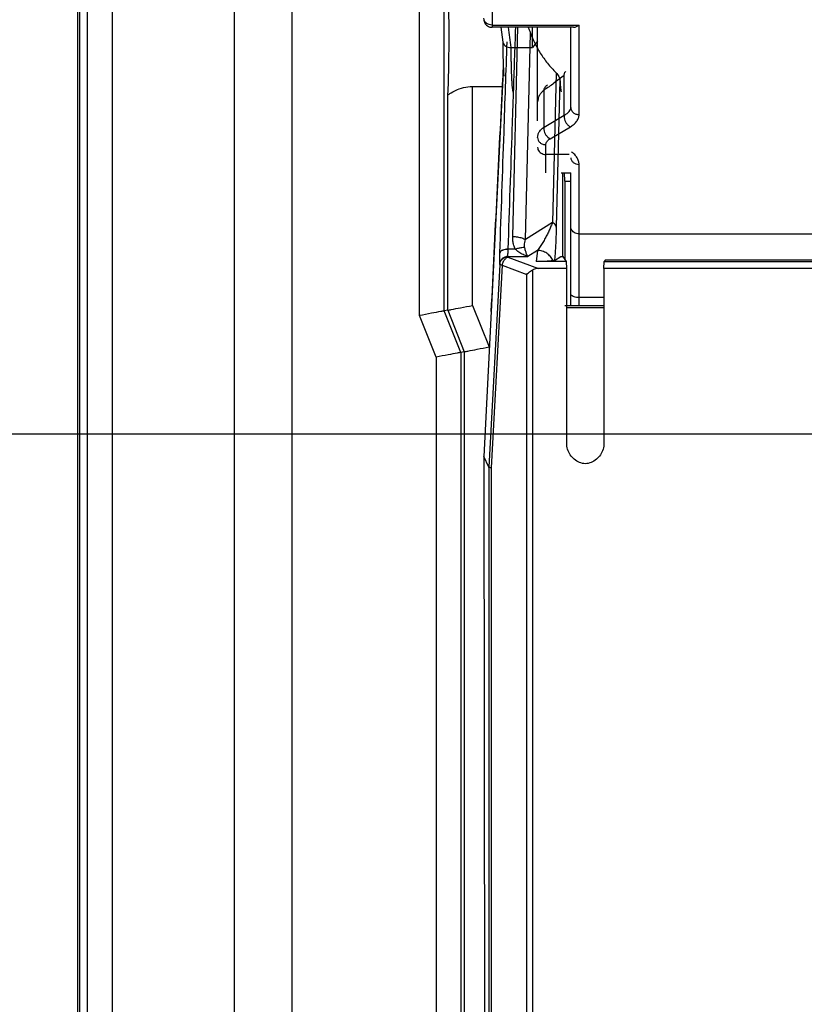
# Model space of a CAD drawing. Header units: inches. Extents: x 0 to 34, y 0 to 22.
# Tile 62 of 86: x 23.172 to 23.645, y 12.531 to 13.124. Entities that reach past the tile are written whole.
import ezdxf

# ---------------------------------------------------------------- set-up
doc = ezdxf.new("R2010")
doc.units = ezdxf.units.IN
doc.header["$LTSCALE"] = 1.87
doc.header["$MEASUREMENT"] = 0
doc.layers.get('0').update_dxf_attribs({"linetype": 'CONTINUOUS'})
doc.layers.add('DIMENSIONS', color=7, linetype='CONTINUOUS')
doc.styles.get("Standard").update_dxf_attribs({"font": 'txt', "width": 0.8})
doc.dimstyles.new('DIMSTYLE_1', dxfattribs={"dimtxt": 0.125, "dimasz": 0.1875, "dimexe": 0.18, "dimexo": 0.0625, "dimgap": 0.09, "dimtad": 0, "dimtih": 1, "dimtoh": 1, "dimdec": 3, "dimlfac": 2, "dimzin": 4, "dimdsep": 46, "dimtxsty": 'STANDARD', "dimblk": '_FILLED', "dimblk1": '_FILLED', "dimblk2": '_FILLED', "dimcen": 0.09, "dimadec": 0, "dimazin": 0, "dimtp": 0.01, "dimtm": 0.01, "dimtfac": 1, "dimtdec": 3, "dimtofl": 0, "dimtmove": 0, "dimatfit": 3, "dimldrblk": '_FILLED', "dimfxl": 1, "dimtolj": 1, "dimtzin": 4, "dimarcsym": 0})

# ---------------------------------------------------------------- blocks, each defined once
blk = doc.blocks.new('_FILLED')
at = {"color": 0, "linetype": 'BYBLOCK'}
blk.add_solid([(0, 0), (-1, 0.1667), (-1, -0.1667)], dxfattribs=at)
blk = doc.blocks.new('*D7')
at = {"layer": 'DIMENSIONS', "color": 2, "linetype": 'CONTINUOUS'}
for p, q in [((24.25422, 12.87466), (22.33211, 12.87466)), ((22.45711, 12.87466), (22.45711, 11.16278)), ((22.45711, 9.12466), (22.45711, 10.91278)), ((24.25422, 9.12466), (22.33211, 9.12466))]:
    blk.add_line(p, q, dxfattribs=at)
at = {"layer": 'DIMENSIONS', "color": 2, "linetype": 'CONTINUOUS', "xscale": 0.1875, "yscale": 0.1875, "zscale": 0.1875}
for p, rotation in [((22.45711, 12.87466), 90), ((22.45711, 9.12466), 270)]:
    blk.add_blockref('_FILLED', p, dxfattribs=dict(at, rotation=rotation))
at = {"layer": 'DIMENSIONS', "color": 2, "linetype": 'CONTINUOUS', "width": 0.8}
for s, p in [('[', (22.41961, 10.97528)), (']', (23.01961, 10.97528)), ('7.500', (21.79461, 10.97528)), ('190.5', (22.51961, 10.97528))]:
    blk.add_text(s, height=0.125, dxfattribs=at).set_placement(p)

msp = doc.modelspace()

# ---------------------------------------------------------------- linework, layer by layer
at = {"color": 7, "linetype": 'CONTINUOUS'}
for p, q in [((23.33635, 8.66941), (23.33635, 14.07466)), ((23.30147, 14.02466), (23.30147, 8.7043)), ((23.20711, 13.97616), (23.20711, 8.63753)), ((23.20855, 8.63897), (23.20855, 13.97466)), ((23.21288, 13.97471), (23.21288, 8.6433)), ((23.22797, 13.97466), (23.22797, 8.6433)), ((23.41305, 12.94606), (23.41305, 13.27825)), ((23.42804, 12.94895), (23.42804, 13.27537)), ((23.45685, 13.16348), (23.45685, 13.12115)), ((23.50582, 13.11981), (23.45684, 13.11981)), ((23.45685, 13.12115), (23.50922, 13.12115)), ((23.46215, 13.11981), (23.46335, 13.11079)), ((23.46926, 12.99379), (23.47238, 13.11981)), ((23.48122, 13.1077), (23.48122, 13.11981)), ((23.48422, 13.06351), (23.48422, 13.11981)), ((23.50422, 13.07153), (23.50422, 13.11981)), ((23.50922, 13.0672), (23.50922, 13.12115)), ((23.47692, 12.9919), (23.48, 13.11626)), ((23.46819, 13.1077), (23.46833, 13.1077)), ((23.46833, 13.1077), (23.48122, 13.1077)), ((23.46333, 13.08903), (23.45633, 12.94861)), ((23.46334, 13.08912), (23.46333, 13.08902)), ((23.49539, 13.09244), (23.49315, 13.00228)), ((23.50032, 13.06692), (23.50032, 13.09104)), ((23.44509, 12.95223), (23.44509, 13.08413)), ((23.44509, 13.08413), (23.46309, 13.08413)), ((23.49768, 13.08809), (23.49548, 12.99929)), ((23.43009, 12.94934), (23.43009, 13.07856)), ((23.48812, 13.05969), (23.48812, 13.08198)), ((23.48812, 13.05969), (23.50032, 13.06692)), ((23.49182, 13.05271), (23.50402, 13.05994)), ((23.48922, 13.03216), (23.48922, 13.04908)), ((23.50332, 13.04321), (23.48922, 13.04321)), ((23.50922, 12.95216), (23.50922, 13.03722)), ((23.49833, 13.03216), (23.50422, 13.03216)), ((23.49947, 12.98188), (23.49947, 13.03216)), ((23.50072, 13.02716), (23.50041, 13.03216)), ((23.50422, 12.95216), (23.50422, 13.03216)), ((23.50072, 13.02716), (23.50072, 12.98002)), ((23.50072, 13.02716), (23.50422, 13.02716)), ((23.49315, 13.00228), (23.47692, 12.9919)), ((23.50922, 12.99541), (23.69197, 12.99541)), ((23.46151, 12.98381), (23.46151, 12.98393)), ((23.4665, 12.986), (23.46651, 12.98612)), ((23.47082, 12.98612), (23.46651, 12.98612)), ((23.48408, 12.9854), (23.47833, 12.98172)), ((23.48408, 12.9854), (23.4833, 12.97862)), ((23.46141, 12.97695), (23.45484, 12.85469)), ((23.46287, 12.9765), (23.4563, 12.85436)), ((23.46141, 12.97695), (23.4614, 12.97729)), ((23.46287, 12.9765), (23.47775, 12.97095)), ((23.4664, 12.98137), (23.46639, 12.98172)), ((23.46639, 12.98172), (23.47833, 12.98172)), ((23.4664, 12.98137), (23.48478, 12.97452)), ((23.50164, 12.97862), (23.4833, 12.97862)), ((23.49441, 12.97938), (23.49825, 12.9817)), ((23.49826, 12.98171), (23.49825, 12.9817)), ((23.49826, 12.98181), (23.49955, 12.98177)), ((23.50164, 12.97862), (23.49955, 12.98177)), ((23.50183, 12.97452), (23.50164, 12.97862)), ((23.52422, 12.97452), (23.52441, 12.97862)), ((23.52509, 12.97965), (23.52441, 12.97862)), ((23.52441, 12.97862), (23.6975, 12.97862)), ((23.52509, 12.97965), (23.69248, 12.97965)), ((23.47775, 12.25257), (23.47775, 12.97095)), ((23.48129, 12.24777), (23.48129, 12.97369)), ((23.50183, 12.97452), (23.48478, 12.97452)), ((23.50174, 12.86919), (23.50183, 12.97452)), ((23.52422, 12.97452), (23.52422, 12.86918)), ((23.91422, 12.97452), (23.52422, 12.97452)), ((23.52422, 12.95691), (23.50922, 12.95691)), ((23.43009, 12.94934), (23.42804, 12.94895)), ((23.43804, 12.92395), (23.42804, 12.94895)), ((23.43009, 12.94934), (23.44009, 12.92434)), ((23.44509, 12.95223), (23.45509, 12.92723)), ((23.45633, 12.94861), (23.45189, 12.86119)), ((23.50072, 12.95216), (23.52422, 12.95216)), ((23.50181, 12.95091), (23.52422, 12.95091)), ((23.42305, 12.92106), (23.41305, 12.94606)), ((23.44009, 12.92434), (23.43804, 12.92395)), ((23.43804, 12.92395), (23.43804, 12.13472)), ((23.44009, 12.92434), (23.44009, 12.13508)), ((23.45509, 12.92723), (23.45509, 12.92411)), ((23.42305, 12.92106), (23.42305, 12.13217)), ((23.45189, 12.86119), (23.45259, 12.30893)), ((23.45484, 12.85469), (23.45189, 12.86119)), ((23.45484, 12.85469), (23.45484, 12.26399)), ((23.4563, 12.85436), (23.4563, 12.2638))]:
    msp.add_line(p, q, dxfattribs=at)
for points in [[(23.45185, 13.12441), (23.45188, 13.12412), (23.45199, 13.12359), (23.45219, 13.12297), (23.45249, 13.12234), (23.4529, 13.12173), (23.4534, 13.12118), (23.45401, 13.12069), (23.45472, 13.12029), (23.4555, 13.12), (23.45634, 13.11984), (23.45684, 13.11981)], [(23.46333, 13.11112), (23.46333, 13.10914), (23.46335, 13.1057), (23.46339, 13.10247), (23.46345, 13.0995)], [(23.46354, 13.09989), (23.46347, 13.09755), (23.46341, 13.09532), (23.46337, 13.09324), (23.46334, 13.09134), (23.46333, 13.08964), (23.46333, 13.08892)], [(23.46345, 13.0995), (23.46353, 13.0968), (23.46363, 13.09438), (23.46374, 13.09225), (23.46386, 13.09042)]]:
    msp.add_lwpolyline(points, dxfattribs=at)
for points, knots in [([(23.43009, 13.07856), (23.43038, 13.08023), (23.43047, 13.08534), (23.43082, 13.09491), (23.4309, 13.10773), (23.4309, 13.12167), (23.43082, 13.13447), (23.43047, 13.14402), (23.43038, 13.1491), (23.43009, 13.15076)], [0, 0, 0, 0, 0.070507, 0.210969, 0.398531, 0.602627, 0.790001, 0.930112, 1, 1, 1, 1]), ([(23.45685, 13.12115), (23.45622, 13.12115), (23.45495, 13.12136), (23.45332, 13.12227), (23.45217, 13.12367), (23.45187, 13.12481), (23.45186, 13.12537)], [0, 0, 0, 0, 0.266041, 0.523104, 0.766733, 1, 1, 1, 1]), ([(23.45685, 13.12115), (23.45685, 13.12085), (23.45689, 13.12076), (23.45683, 13.11995), (23.45683, 13.11995)], [0, 0, 0, 0, 0.80636, 1, 1, 1, 1]), ([(23.4786, 13.11982), (23.47873, 13.11951), (23.47922, 13.11834), (23.47968, 13.11715), (23.48, 13.11626)], [0, 0, 0, 0, 0.260017, 1, 1, 1, 1]), ([(23.50581, 13.11981), (23.50595, 13.11981), (23.50632, 13.11984), (23.50694, 13.11998), (23.50769, 13.12026), (23.50846, 13.12065), (23.50896, 13.12097), (23.50922, 13.12115)], [0, 0, 0, 0, 0.106578, 0.301704, 0.515672, 0.748019, 1, 1, 1, 1]), ([(23.48, 13.11626), (23.48071, 13.11425), (23.48201, 13.11117), (23.48355, 13.10821), (23.48413, 13.10717)], [0, 0, 0, 0, 0.641882, 1, 1, 1, 1]), ([(23.46335, 13.11079), (23.46337, 13.11063), (23.4635, 13.11008), (23.46403, 13.10922), (23.46509, 13.10838), (23.46653, 13.10782), (23.46762, 13.1077), (23.46819, 13.1077)], [0, 0, 0, 0, 0.080776, 0.264667, 0.47807, 0.724883, 1, 1, 1, 1]), ([(23.46976, 13.08062), (23.46969, 13.08064), (23.46949, 13.08085), (23.46945, 13.08122), (23.46931, 13.08178), (23.46921, 13.08251), (23.4691, 13.08342), (23.469, 13.0845), (23.4689, 13.08574), (23.46881, 13.08714), (23.46873, 13.08869), (23.46865, 13.09038), (23.46858, 13.0922), (23.46852, 13.09415), (23.46847, 13.0962), (23.46842, 13.09835), (23.46838, 13.10059), (23.46836, 13.10291), (23.46834, 13.10529), (23.46833, 13.10689), (23.46833, 13.1077)], [0, 0, 0, 0, 0.008553, 0.022821, 0.043606, 0.070902, 0.104596, 0.144515, 0.190444, 0.242128, 0.299283, 0.361593, 0.428715, 0.500285, 0.575911, 0.655186, 0.737681, 0.822954, 0.910549, 1, 1, 1, 1]), ([(23.48413, 13.10717), (23.48469, 13.10618), (23.48654, 13.10305), (23.49014, 13.09799), (23.49354, 13.09423), (23.49539, 13.09244)], [0, 0, 0, 0, 0.183333, 0.585481, 1, 1, 1, 1]), ([(23.46357, 13.10065), (23.46355, 13.10005), (23.46352, 13.09922), (23.4635, 13.09838), (23.46349, 13.09814)], [0, 0, 0, 0, 0.713609, 1, 1, 1, 1]), ([(23.46349, 13.09814), (23.46348, 13.09781), (23.46346, 13.09694), (23.46342, 13.09556), (23.46339, 13.09405), (23.46336, 13.09264), (23.46334, 13.09136), (23.46333, 13.09019), (23.46333, 13.08946), (23.46334, 13.08912)], [0, 0, 0, 0, 0.109854, 0.289261, 0.457321, 0.613181, 0.756051, 0.885209, 1, 1, 1, 1]), ([(23.45633, 12.94861), (23.4575, 12.97203), (23.45983, 13.0188), (23.46216, 13.06558), (23.46333, 13.08894)], [0, 0, 0, 0, 0.500636, 1, 1, 1, 1]), ([(23.50032, 13.09104), (23.49828, 13.08932), (23.49432, 13.08615), (23.49015, 13.08326), (23.48812, 13.08198)], [0, 0, 0, 0, 0.525176, 1, 1, 1, 1]), ([(23.49539, 13.09244), (23.49604, 13.09181), (23.49709, 13.09048), (23.49764, 13.08885), (23.49768, 13.08809)], [0, 0, 0, 0, 0.542912, 1, 1, 1, 1]), ([(23.50032, 13.09104), (23.50033, 13.09161), (23.50048, 13.09249), (23.50104, 13.09317), (23.50126, 13.09336)], [0, 0, 0, 0, 0.671367, 1, 1, 1, 1]), ([(23.43009, 13.07856), (23.4302, 13.07916), (23.43208, 13.08031), (23.43498, 13.08207), (23.43969, 13.08368), (23.44323, 13.08413), (23.44509, 13.08413)], [0, 0, 0, 0, 0.112567, 0.349122, 0.659833, 1, 1, 1, 1]), ([(23.46151, 12.98393), (23.46234, 13.0081), (23.46348, 13.04144), (23.46463, 13.07477), (23.46494, 13.08393)], [0, 0, 0, 0, 0.72512, 1, 1, 1, 1]), ([(23.48812, 13.08198), (23.48829, 13.08275), (23.48879, 13.08397), (23.48976, 13.08486), (23.49017, 13.08512)], [0, 0, 0, 0, 0.618548, 1, 1, 1, 1]), ([(23.49768, 13.08809), (23.49774, 13.08699), (23.49786, 13.08509), (23.49809, 13.08272), (23.49825, 13.08145), (23.49839, 13.08099)], [0, 0, 0, 0, 0.461976, 0.799103, 1, 1, 1, 1]), ([(23.46651, 12.98612), (23.46733, 13.01029), (23.46841, 13.04178), (23.46949, 13.07327), (23.46974, 13.08059)], [0, 0, 0, 0, 0.767526, 1, 1, 1, 1]), ([(23.48812, 13.08198), (23.48752, 13.08151), (23.48644, 13.08049), (23.48518, 13.07872), (23.4844, 13.07682), (23.48422, 13.07549), (23.48422, 13.07484)], [0, 0, 0, 0, 0.271927, 0.527087, 0.768024, 1, 1, 1, 1]), ([(23.50032, 13.06692), (23.50088, 13.06721), (23.50191, 13.06781), (23.50318, 13.06893), (23.50401, 13.07017), (23.50422, 13.0711), (23.50422, 13.07153)], [0, 0, 0, 0, 0.300517, 0.564666, 0.794497, 1, 1, 1, 1]), ([(23.50422, 13.07153), (23.50422, 13.07096), (23.50449, 13.06979), (23.50563, 13.06835), (23.50729, 13.06741), (23.50857, 13.0672), (23.50922, 13.0672)], [0, 0, 0, 0, 0.233218, 0.4766, 0.733672, 1, 1, 1, 1]), ([(23.50032, 13.06692), (23.50019, 13.06643), (23.50014, 13.06532), (23.50056, 13.06367), (23.5014, 13.06209), (23.50256, 13.06078), (23.50352, 13.06015), (23.50402, 13.05994)], [0, 0, 0, 0, 0.180975, 0.384704, 0.599239, 0.809013, 1, 1, 1, 1]), ([(23.50402, 13.05994), (23.50478, 13.0604), (23.50618, 13.06137), (23.50787, 13.06314), (23.50896, 13.0651), (23.50922, 13.06652), (23.50922, 13.0672)], [0, 0, 0, 0, 0.285815, 0.545713, 0.781622, 1, 1, 1, 1]), ([(23.48593, 13.05774), (23.4861, 13.05795), (23.48677, 13.05867), (23.48753, 13.05929), (23.48812, 13.05969)], [0, 0, 0, 0, 0.270358, 1, 1, 1, 1]), ([(23.48812, 13.05969), (23.48799, 13.05919), (23.48795, 13.05809), (23.48821, 13.05703), (23.48842, 13.05649)], [0, 0, 0, 0, 0.470426, 1, 1, 1, 1]), ([(23.48422, 13.05341), (23.48422, 13.05399), (23.4844, 13.05519), (23.48508, 13.05663), (23.48568, 13.05744), (23.48593, 13.05774)], [0, 0, 0, 0, 0.36694, 0.75183, 1, 1, 1, 1]), ([(23.48422, 13.05341), (23.48422, 13.05284), (23.48449, 13.05167), (23.48563, 13.05024), (23.48729, 13.0493), (23.48857, 13.04908), (23.48922, 13.04908)], [0, 0, 0, 0, 0.233219, 0.476603, 0.733674, 1, 1, 1, 1]), ([(23.48842, 13.05649), (23.48864, 13.05592), (23.4892, 13.05486), (23.49036, 13.05355), (23.49132, 13.05292), (23.49182, 13.05271)], [0, 0, 0, 0, 0.348674, 0.689606, 1, 1, 1, 1]), ([(23.48422, 13.04754), (23.48422, 13.04709), (23.48439, 13.04616), (23.48513, 13.04493), (23.48626, 13.04396), (23.48766, 13.04335), (23.4887, 13.04321), (23.48922, 13.04321)], [0, 0, 0, 0, 0.186156, 0.377821, 0.578078, 0.786573, 1, 1, 1, 1]), ([(23.48922, 13.04908), (23.48922, 13.04942), (23.48934, 13.05012), (23.48988, 13.0511), (23.49059, 13.05184), (23.49111, 13.05224), (23.49132, 13.05239)], [0, 0, 0, 0, 0.248191, 0.515426, 0.813323, 1, 1, 1, 1]), ([(23.50922, 13.03722), (23.50922, 13.03791), (23.509, 13.03932), (23.50807, 13.04133), (23.50657, 13.0432), (23.50529, 13.04427), (23.50458, 13.04477)], [0, 0, 0, 0, 0.222792, 0.459189, 0.717807, 1, 1, 1, 1]), ([(23.50422, 13.04126), (23.50422, 13.04074), (23.5045, 13.03963), (23.50565, 13.03829), (23.5073, 13.03742), (23.50857, 13.03722), (23.50922, 13.03722)], [0, 0, 0, 0, 0.224056, 0.465015, 0.725898, 1, 1, 1, 1]), ([(23.49315, 13.00228), (23.49289, 13.00148), (23.4923, 12.99987), (23.49127, 12.99748), (23.49011, 12.99506), (23.48881, 12.99264), (23.48738, 12.9902), (23.48581, 12.98777), (23.48467, 12.98618), (23.48408, 12.9854)], [0, 0, 0, 0, 0.131498, 0.26706, 0.406339, 0.549171, 0.69585, 0.846444, 1, 1, 1, 1]), ([(23.49548, 12.99929), (23.49546, 12.99966), (23.4952, 13.00045), (23.49435, 13.00147), (23.49359, 13.00202), (23.49315, 13.00228)], [0, 0, 0, 0, 0.283907, 0.611685, 1, 1, 1, 1]), ([(23.49548, 12.99929), (23.49545, 12.99808), (23.49538, 12.99569), (23.49524, 12.99217), (23.49508, 12.98879), (23.49488, 12.98553), (23.49467, 12.98241), (23.4945, 12.98037), (23.49441, 12.97938)], [0, 0, 0, 0, 0.182896, 0.359127, 0.529142, 0.692848, 0.850122, 1, 1, 1, 1]), ([(23.50922, 12.99541), (23.5087, 12.99541), (23.50767, 12.99554), (23.50626, 12.99611), (23.50513, 12.997), (23.50439, 12.99814), (23.50422, 12.99901), (23.50422, 12.99943)], [0, 0, 0, 0, 0.22039, 0.435551, 0.636236, 0.822737, 1, 1, 1, 1]), ([(23.47082, 12.98612), (23.47044, 12.98686), (23.46981, 12.98846), (23.46931, 12.99105), (23.46923, 12.99286), (23.46926, 12.99379)], [0, 0, 0, 0, 0.315352, 0.64814, 1, 1, 1, 1]), ([(23.46926, 12.99379), (23.47022, 12.99377), (23.47208, 12.9936), (23.47467, 12.99299), (23.47624, 12.99231), (23.47692, 12.9919)], [0, 0, 0, 0, 0.36169, 0.701489, 1, 1, 1, 1]), ([(23.47644, 12.98729), (23.47634, 12.98774), (23.47626, 12.98872), (23.47644, 12.99027), (23.47673, 12.99134), (23.47692, 12.9919)], [0, 0, 0, 0, 0.291321, 0.624123, 1, 1, 1, 1]), ([(23.4614, 12.97729), (23.4614, 12.97746), (23.46139, 12.97782), (23.46139, 12.97843), (23.4614, 12.97912), (23.46141, 12.97991), (23.46142, 12.98078), (23.46145, 12.98173), (23.46148, 12.98275), (23.4615, 12.98345), (23.46151, 12.98381)], [0, 0, 0, 0, 0.077086, 0.169599, 0.276854, 0.397881, 0.531832, 0.677785, 0.834368, 1, 1, 1, 1]), ([(23.46651, 12.98612), (23.46589, 12.98614), (23.46471, 12.98606), (23.46315, 12.98564), (23.46198, 12.98498), (23.46155, 12.98426), (23.46151, 12.98393)], [0, 0, 0, 0, 0.319565, 0.60388, 0.829674, 1, 1, 1, 1]), ([(23.4665, 12.986), (23.46588, 12.98601), (23.4647, 12.98594), (23.46314, 12.98552), (23.46197, 12.98485), (23.46154, 12.98414), (23.46151, 12.98381)], [0, 0, 0, 0, 0.319574, 0.603878, 0.829665, 1, 1, 1, 1]), ([(23.46639, 12.98172), (23.46639, 12.98183), (23.46638, 12.98207), (23.46638, 12.98247), (23.46639, 12.98292), (23.4664, 12.98344), (23.46641, 12.98401), (23.46644, 12.98463), (23.46647, 12.9853), (23.46649, 12.98576), (23.4665, 12.986)], [0, 0, 0, 0, 0.077319, 0.169987, 0.277272, 0.39824, 0.532078, 0.677905, 0.834391, 1, 1, 1, 1]), ([(23.47082, 12.98612), (23.47148, 12.98638), (23.47276, 12.98681), (23.47464, 12.98722), (23.47587, 12.98731), (23.47644, 12.98729)], [0, 0, 0, 0, 0.365602, 0.702581, 1, 1, 1, 1]), ([(23.47833, 12.98172), (23.47735, 12.98201), (23.47549, 12.98276), (23.47297, 12.98426), (23.47149, 12.98548), (23.47082, 12.98612)], [0, 0, 0, 0, 0.347787, 0.682307, 1, 1, 1, 1]), ([(23.47833, 12.98172), (23.47805, 12.98222), (23.47755, 12.98336), (23.47694, 12.98524), (23.4766, 12.98659), (23.47644, 12.98729)], [0, 0, 0, 0, 0.292016, 0.630987, 1, 1, 1, 1]), ([(23.49346, 12.97914), (23.4931, 12.98004), (23.49209, 12.98176), (23.48986, 12.98377), (23.48711, 12.98507), (23.48509, 12.98538), (23.48408, 12.9854)], [0, 0, 0, 0, 0.243651, 0.49235, 0.745233, 1, 1, 1, 1]), ([(23.46639, 12.98172), (23.46577, 12.98172), (23.46452, 12.98149), (23.4629, 12.98053), (23.46176, 12.97906), (23.46144, 12.97788), (23.4614, 12.97729)], [0, 0, 0, 0, 0.257112, 0.510383, 0.757652, 1, 1, 1, 1]), ([(23.46141, 12.97695), (23.46145, 12.97754), (23.46177, 12.97873), (23.46291, 12.98018), (23.46453, 12.98115), (23.46578, 12.98136), (23.4664, 12.98137)], [0, 0, 0, 0, 0.242149, 0.489343, 0.742697, 1, 1, 1, 1]), ([(23.46287, 12.9765), (23.46261, 12.97654), (23.46217, 12.97662), (23.46171, 12.97676), (23.46143, 12.97687), (23.46141, 12.97695)], [0, 0, 0, 0, 0.508588, 0.844722, 1, 1, 1, 1]), ([(23.4664, 12.98137), (23.46581, 12.98117), (23.46466, 12.98038), (23.46345, 12.97865), (23.46299, 12.97723), (23.46287, 12.9765)], [0, 0, 0, 0, 0.299055, 0.642593, 1, 1, 1, 1]), ([(23.49346, 12.97914), (23.49325, 12.97911), (23.49282, 12.97905), (23.49212, 12.97897), (23.49133, 12.9789), (23.49047, 12.97884), (23.48952, 12.97878), (23.48847, 12.97873), (23.48733, 12.97868), (23.48607, 12.97865), (23.48471, 12.97863), (23.48377, 12.97862), (23.4833, 12.97862)], [0, 0, 0, 0, 0.060267, 0.129607, 0.20717, 0.292595, 0.386041, 0.488156, 0.600266, 0.72408, 0.859983, 1, 1, 1, 1]), ([(23.49441, 12.97938), (23.49431, 12.97932), (23.49398, 12.97924), (23.49366, 12.97918), (23.49346, 12.97914)], [0, 0, 0, 0, 0.360033, 1, 1, 1, 1]), ([(23.47775, 12.97095), (23.47807, 12.97129), (23.47877, 12.97195), (23.47995, 12.97287), (23.48083, 12.97343), (23.48129, 12.97369)], [0, 0, 0, 0, 0.307926, 0.644586, 1, 1, 1, 1]), ([(23.48478, 12.97452), (23.48435, 12.97452), (23.48352, 12.97446), (23.48233, 12.97419), (23.48162, 12.97388), (23.48129, 12.97369)], [0, 0, 0, 0, 0.356539, 0.689509, 1, 1, 1, 1]), ([(23.50922, 12.95691), (23.50867, 12.95691), (23.50763, 12.95699), (23.50622, 12.95735), (23.50513, 12.95789), (23.50441, 12.95857), (23.50422, 12.95914), (23.50422, 12.95939)], [0, 0, 0, 0, 0.273717, 0.517104, 0.717775, 0.874315, 1, 1, 1, 1]), ([(23.42804, 12.94895), (23.42732, 12.94881), (23.42476, 12.94832), (23.41976, 12.94736), (23.41549, 12.94653), (23.41305, 12.94606)], [0, 0, 0, 0, 0.144785, 0.51114, 1, 1, 1, 1]), ([(23.43009, 12.94934), (23.43081, 12.94948), (23.43337, 12.94998), (23.43837, 12.95094), (23.44264, 12.95176), (23.44509, 12.95223)], [0, 0, 0, 0, 0.144785, 0.51114, 1, 1, 1, 1]), ([(23.43804, 12.92395), (23.43732, 12.92381), (23.43476, 12.92332), (23.42976, 12.92236), (23.42549, 12.92153), (23.42305, 12.92106)], [0, 0, 0, 0, 0.144785, 0.51114, 1, 1, 1, 1]), ([(23.44009, 12.92434), (23.44081, 12.92448), (23.44337, 12.92498), (23.44837, 12.92594), (23.45264, 12.92676), (23.45509, 12.92723)], [0, 0, 0, 0, 0.144785, 0.51114, 1, 1, 1, 1]), ([(23.51298, 12.85675), (23.51177, 12.85687), (23.50937, 12.85747), (23.5062, 12.85938), (23.5037, 12.86213), (23.5021, 12.8655), (23.50174, 12.86797), (23.50174, 12.86919)], [0, 0, 0, 0, 0.198436, 0.398449, 0.598667, 0.799143, 1, 1, 1, 1]), ([(23.52422, 12.86918), (23.52422, 12.86796), (23.52385, 12.86549), (23.52226, 12.86213), (23.51976, 12.85938), (23.51658, 12.85747), (23.51418, 12.85687), (23.51298, 12.85675)], [0, 0, 0, 0, 0.200856, 0.401332, 0.601551, 0.801563, 1, 1, 1, 1]), ([(23.4563, 12.85436), (23.45604, 12.85439), (23.4556, 12.85444), (23.45514, 12.85454), (23.45487, 12.85462), (23.45484, 12.85469)], [0, 0, 0, 0, 0.516484, 0.853934, 1, 1, 1, 1])]:
    msp.add_open_spline(points, degree=3, knots=knots, dxfattribs=at)
for points in [[(23.46659, 13.11981), (23.46712, 13.11578), (23.46765, 13.11174), (23.46819, 13.1077)], [(23.46974, 13.08059), (23.47019, 13.09367), (23.47064, 13.10674), (23.47109, 13.11981)], [(23.46494, 13.08393), (23.46525, 13.09297), (23.46556, 13.102), (23.46587, 13.11104)], [(23.4842, 13.11151), (23.48319, 13.11025), (23.48219, 13.10898), (23.48122, 13.1077)], [(23.46333, 13.08894), (23.46333, 13.089), (23.46333, 13.08906), (23.46334, 13.08912)], [(23.49132, 13.05239), (23.49148, 13.0525), (23.49165, 13.05261), (23.49182, 13.05271)]]:
    msp.add_open_spline(points, degree=3, dxfattribs=at)

# ---------------------------------------------------------------- dimensions: what is measured, and where the dimension line sits
at = {"layer": 'DIMENSIONS', "color": 2, "linetype": 'CONTINUOUS'}
dim = msp.add_linear_dim(base=(22.45711, 12.87466), p1=(24.25422, 9.12466), p2=(24.25422, 12.87466), angle=90, dimstyle='DIMSTYLE_1', dxfattribs=at)
dim.commit()
dim.dimension.update_dxf_attribs({"geometry": '*D7', "text_midpoint": (22.45711, 11.03778), "dimtype": 160})

doc.saveas('drawing.dxf')
